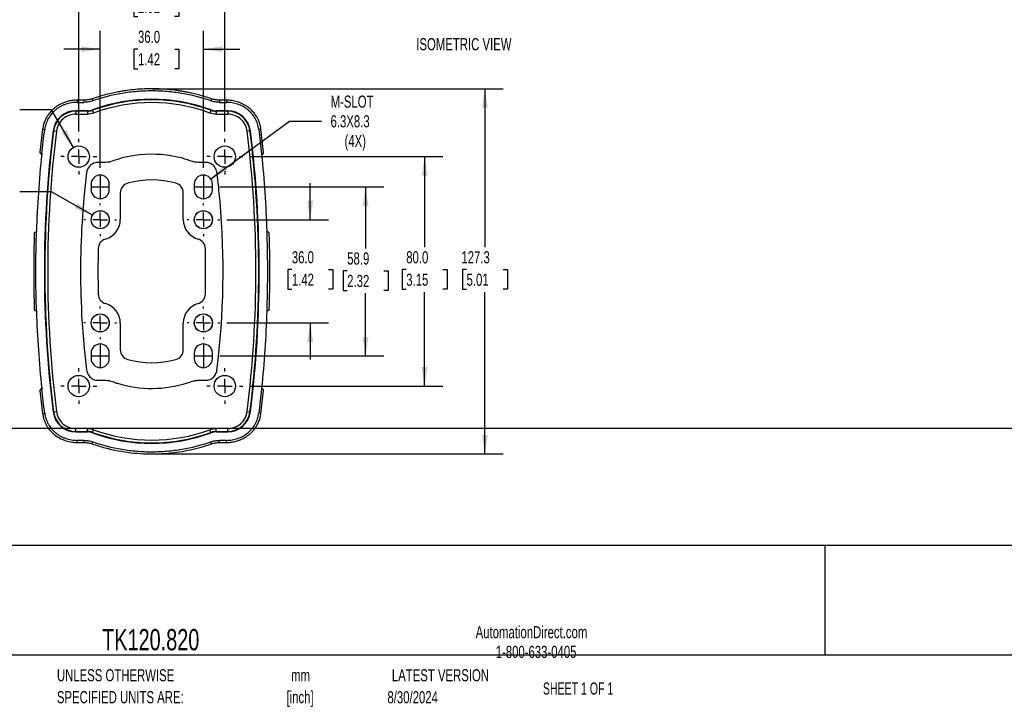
# Model space of a CAD drawing. Header units: millimetres. Extents: x 14 to 1365, y 14 to 1048.
# Tile 17 of 24: x 322 to 666, y 14 to 253. Entities that reach past the tile are written whole.
import ezdxf

# ---------------------------------------------------------------- set-up
doc = ezdxf.new("R2010")
doc.units = ezdxf.units.MM
doc.header["$LTSCALE"] = 2
doc.linetypes.add('CENTERX2', pattern=[20.32, 12.7, -2.54, 2.54, -2.54])
doc.layers.add('CENTER', color=40, linetype='CENTERX2')
doc.layers.add('DIMENSIONS', color=140, linetype='Continuous', lineweight=25)
doc.layers.add('TEXT', color=140, linetype='Continuous', lineweight=25)
doc.styles.add('SLDTEXTSTYLE0', font='TXT', dxfattribs={"width": 0.7})
doc.styles.add('SLDTEXTSTYLE1', font='TXT', dxfattribs={"width": 0.65})
doc.dimstyles.new('SLDDIMSTYLE0', dxfattribs={"dimtxt": 4.316016, "dimasz": 6.604, "dimexe": 0, "dimexo": 0.0625, "dimgap": 1.079004, "dimtad": 0, "dimtih": 1, "dimtoh": 1, "dimrnd": 1e-09, "dimzin": 4, "dimdsep": 46, "dimtxsty": 'SLDTEXTSTYLE0', "dimsah": 1, "dimcen": 0.09, "dimadec": 0, "dimazin": 1, "dimtfac": 1, "dimtofl": 0, "dimtmove": 0, "dimatfit": 3, "dimfxl": 0, "dimfrac": 2, "dimtolj": 1, "dimtzin": 12, "dimarcsym": 0})
doc.dimstyles.new('SLDDIMSTYLE1', dxfattribs={"dimtxt": 4.316016, "dimasz": 6.604, "dimexe": 0, "dimexo": 0.0625, "dimgap": 1.079004, "dimtad": 0, "dimtih": 1, "dimtoh": 1, "dimrnd": 1e-09, "dimzin": 4, "dimdsep": 46, "dimtxsty": 'SLDTEXTSTYLE0', "dimsah": 1, "dimcen": 0.09, "dimadec": 0, "dimazin": 1, "dimtfac": 1, "dimtmove": 0, "dimatfit": 0, "dimfxl": 0, "dimfrac": 2, "dimtolj": 1, "dimtzin": 12, "dimarcsym": 0})
doc.dimstyles.new('SLDDIMSTYLE2', dxfattribs={"dimtxt": 4.316016, "dimasz": 6.604, "dimexe": 0, "dimexo": 0.0625, "dimgap": 1.079004, "dimtad": 0, "dimtih": 1, "dimtoh": 1, "dimrnd": 1e-09, "dimzin": 12, "dimdsep": 46, "dimtxsty": 'SLDTEXTSTYLE0', "dimsah": 1, "dimcen": 0.09, "dimadec": 0, "dimazin": 3, "dimtfac": 1, "dimtofl": 0, "dimtmove": 0, "dimatfit": 3, "dimfxl": 0, "dimfrac": 2, "dimtolj": 1, "dimtzin": 12, "dimarcsym": 0})
doc.dimstyles.new('SLDDIMSTYLE3', dxfattribs={"dimtxt": 4.316016, "dimasz": 6.604, "dimexe": 0, "dimexo": 0.0625, "dimgap": 1.079004, "dimtad": 0, "dimtih": 1, "dimtoh": 1, "dimrnd": 1e-09, "dimzin": 12, "dimdsep": 46, "dimtxsty": 'SLDTEXTSTYLE0', "dimsah": 1, "dimcen": 0, "dimadec": 0, "dimazin": 3, "dimtfac": 1, "dimtofl": 0, "dimtmove": 0, "dimatfit": 3, "dimfxl": 0, "dimfrac": 2, "dimtolj": 1, "dimtzin": 12, "dimarcsym": 0})
doc.dimstyles.new('SLDDIMSTYLE4', dxfattribs={"dimtxt": 4.316016, "dimasz": 6.604, "dimexe": 0, "dimexo": 0.0625, "dimgap": 1.079004, "dimtad": 0, "dimtih": 1, "dimtoh": 1, "dimrnd": 1e-09, "dimzin": 12, "dimdsep": 46, "dimtxsty": 'SLDTEXTSTYLE0', "dimsah": 1, "dimcen": 0, "dimadec": 0, "dimazin": 3, "dimtfac": 1, "dimtofl": 0, "dimtmove": 0, "dimatfit": 3, "dimfxl": 0, "dimfrac": 2, "dimtolj": 1, "dimtzin": 12, "dimarcsym": 0})

# ---------------------------------------------------------------- blocks, each defined once
blk = doc.blocks.new('_D_6')
at = {"layer": 'DIMENSIONS'}
for p, q in [((350.33, 201.59), (350.33, 249.31)), ((386.33, 201.59), (386.33, 249.31)), ((350.33, 242.96), (337.63, 242.96)), ((363.52, 242.96), (362.08, 242.96)), ((362.08, 242.96), (362.08, 236.1)), ((376.35, 242.96), (377.8, 242.96)), ((377.8, 242.96), (377.8, 236.1)), ((386.33, 242.96), (399.03, 242.96)), ((362.08, 236.1), (363.52, 236.1)), ((377.8, 236.1), (376.35, 236.1))]:
    blk.add_line(p, q, dxfattribs=at)
for points in [[(350.33, 242.96), (343.73, 243.98), (343.73, 241.95)], [(386.33, 242.96), (392.94, 241.95), (392.94, 243.98)]]:
    blk.add_solid(points, dxfattribs=at)
at = {"layer": 'DIMENSIONS', "char_height": 4.233, "attachment_point": 1, "style": 'SLDTEXTSTYLE0'}
for s, insert in [('36.0', (363.52, 249.39)), ('1.42', (363.52, 241.56))]:
    blk.add_mtext(s, dxfattribs=dict(at, insert=insert))
blk = doc.blocks.new('_D_7')
at = {"layer": 'DIMENSIONS'}
for p, q in [((392.04, 194.94), (449.31, 194.94)), ((442.96, 194.94), (442.96, 173.48)), ((436.55, 165.65), (435.1, 165.65)), ((435.1, 165.65), (435.1, 158.79)), ((449.37, 165.65), (450.82, 165.65)), ((450.82, 165.65), (450.82, 158.79)), ((435.1, 158.79), (436.55, 158.79)), ((450.82, 158.79), (449.37, 158.79)), ((442.96, 136.04), (442.96, 157.83)), ((392.04, 136.04), (449.31, 136.04))]:
    blk.add_line(p, q, dxfattribs=at)
for points in [[(442.96, 194.94), (441.94, 188.33), (443.97, 188.33)], [(442.96, 136.04), (443.97, 142.64), (441.94, 142.64)]]:
    blk.add_solid(points, dxfattribs=at)
at = {"layer": 'DIMENSIONS', "char_height": 4.233, "attachment_point": 1, "style": 'SLDTEXTSTYLE0'}
for s, insert in [('58.9', (436.55, 172.08)), ('2.32', (436.55, 164.25))]:
    blk.add_mtext(s, dxfattribs=dict(at, insert=insert))
blk = doc.blocks.new('_D_11')
at = {"layer": 'DIMENSIONS'}
for p, q in [((371.13, 229.16), (490.97, 229.16)), ((484.62, 229.16), (484.62, 173.91)), ((478.21, 166.08), (476.76, 166.08)), ((476.76, 166.08), (476.76, 159.22)), ((491.03, 166.08), (492.48, 166.08)), ((492.48, 166.08), (492.48, 159.22)), ((476.76, 159.22), (478.21, 159.22)), ((484.62, 101.81), (484.62, 158.26)), ((492.48, 159.22), (491.03, 159.22)), ((370.87, 101.81), (490.97, 101.81))]:
    blk.add_line(p, q, dxfattribs=at)
for points in [[(484.62, 229.16), (483.61, 222.55), (485.64, 222.55)], [(484.62, 101.81), (485.64, 108.42), (483.61, 108.42)]]:
    blk.add_solid(points, dxfattribs=at)
at = {"layer": 'DIMENSIONS', "char_height": 4.233, "attachment_point": 1, "style": 'SLDTEXTSTYLE0'}
for s, insert in [('127.3', (476.41, 172.51)), ('5.01', (478.21, 164.68))]:
    blk.add_mtext(s, dxfattribs=dict(at, insert=insert))
blk = doc.blocks.new('_D_12')
at = {"layer": 'DIMENSIONS'}
for p, q in [((342.83, 214.29), (342.83, 267.59)), ((393.83, 214.29), (393.83, 267.59)), ((342.83, 261.24), (357.61, 261.24)), ((363.46, 261.24), (362.01, 261.24)), ((362.01, 261.24), (362.01, 254.38)), ((376.28, 261.24), (377.73, 261.24)), ((377.73, 261.24), (377.73, 254.38)), ((393.83, 261.24), (382.13, 261.24)), ((362.01, 254.38), (363.46, 254.38)), ((377.73, 254.38), (376.28, 254.38))]:
    blk.add_line(p, q, dxfattribs=at)
for points in [[(342.83, 261.24), (349.44, 260.23), (349.44, 262.26)], [(393.83, 261.24), (387.23, 262.26), (387.23, 260.23)]]:
    blk.add_solid(points, dxfattribs=at)
at = {"layer": 'DIMENSIONS', "char_height": 4.233, "attachment_point": 1, "style": 'SLDTEXTSTYLE0'}
for s, insert in [('51.0', (363.46, 267.67)), ('2.01', (363.46, 259.84))]:
    blk.add_mtext(s, dxfattribs=dict(at, insert=insert))
blk = doc.blocks.new('_D_13')
at = {"layer": 'DIMENSIONS'}
for p, q in [((423.63, 183.49), (423.63, 196.19)), ((394.57, 183.49), (429.98, 183.49)), ((417.22, 166.08), (415.77, 166.08)), ((415.77, 166.08), (415.77, 159.22)), ((430.04, 166.08), (431.49, 166.08)), ((431.49, 166.08), (431.49, 159.22)), ((415.77, 159.22), (417.22, 159.22)), ((431.49, 159.22), (430.04, 159.22)), ((394.57, 147.49), (429.98, 147.49)), ((423.63, 147.49), (423.63, 134.79))]:
    blk.add_line(p, q, dxfattribs=at)
for points in [[(423.63, 183.49), (424.65, 190.09), (422.61, 190.09)], [(423.63, 147.49), (422.61, 140.88), (424.65, 140.88)]]:
    blk.add_solid(points, dxfattribs=at)
at = {"layer": 'DIMENSIONS', "char_height": 4.233, "attachment_point": 1, "style": 'SLDTEXTSTYLE0'}
for s, insert in [('36.0', (417.22, 172.51)), ('1.42', (417.22, 164.68))]:
    blk.add_mtext(s, dxfattribs=dict(at, insert=insert))
blk = doc.blocks.new('_D_14')
at = {"layer": 'DIMENSIONS'}
for p, q in [((402.64, 205.49), (469.92, 205.49)), ((463.57, 205.49), (463.57, 173.91)), ((457.16, 166.08), (455.71, 166.08)), ((455.71, 166.08), (455.71, 159.22)), ((469.99, 166.08), (471.44, 166.08)), ((471.44, 166.08), (471.44, 159.22)), ((455.71, 159.22), (457.16, 159.22)), ((463.57, 125.49), (463.57, 158.26)), ((471.44, 159.22), (469.99, 159.22)), ((402.64, 125.49), (469.92, 125.49))]:
    blk.add_line(p, q, dxfattribs=at)
for points in [[(463.57, 205.49), (462.56, 198.88), (464.59, 198.88)], [(463.57, 125.49), (464.59, 132.09), (462.56, 132.09)]]:
    blk.add_solid(points, dxfattribs=at)
at = {"layer": 'DIMENSIONS', "char_height": 4.233, "attachment_point": 1, "style": 'SLDTEXTSTYLE0'}
for s, insert in [('80.0', (457.16, 172.51)), ('3.15', (457.16, 164.68))]:
    blk.add_mtext(s, dxfattribs=dict(at, insert=insert))
blk = doc.blocks.new('_D_15')
at = {"layer": 'DIMENSIONS'}
for p, q in [((303.37, 228.13), (301.92, 228.13)), ((301.92, 228.13), (301.92, 221.27)), ((316.19, 228.13), (317.64, 228.13)), ((317.64, 228.13), (317.64, 221.27)), ((301.92, 221.27), (303.37, 221.27)), ((317.64, 221.27), (316.19, 221.27)), ((333.38, 221.86), (322.27, 221.86)), ((340.97, 208.71), (333.38, 221.86))]:
    blk.add_line(p, q, dxfattribs=at)
blk.add_solid([(340.97, 208.71), (338.55, 214.94), (336.79, 213.92)], dxfattribs=at)
at = {"layer": 'DIMENSIONS', "char_height": 4.233, "attachment_point": 1, "style": 'SLDTEXTSTYLE0'}
for s, insert in [('%%c', (301.9, 234.55)), ('7.5', (308.42, 234.55)), ('0.29', (303.37, 226.72)), ('(4X)', (303.49, 218.9))]:
    blk.add_mtext(s, dxfattribs=dict(at, insert=insert))
blk = doc.blocks.new('_D_16')
at = {"layer": 'DIMENSIONS'}
for p, q in [((303.37, 199.54), (301.92, 199.54)), ((301.92, 199.54), (301.92, 192.68)), ((316.19, 199.54), (317.64, 199.54)), ((317.64, 199.54), (317.64, 192.68)), ((301.92, 192.68), (303.37, 192.68)), ((317.64, 192.68), (316.19, 192.68)), ((333.38, 193.27), (322.27, 193.27)), ((347.6, 185.06), (333.38, 193.27))]:
    blk.add_line(p, q, dxfattribs=at)
blk.add_solid([(347.6, 185.06), (342.38, 189.25), (341.37, 187.49)], dxfattribs=at)
at = {"layer": 'DIMENSIONS', "char_height": 4.233, "attachment_point": 1, "style": 'SLDTEXTSTYLE0'}
for s, insert in [('%%c', (301.9, 205.96)), ('6.3', (308.42, 205.96)), ('0.25', (303.37, 198.14)), ('(4X)', (303.49, 190.31))]:
    blk.add_mtext(s, dxfattribs=dict(at, insert=insert))
blk = doc.blocks.new('_D_17')
at = {"layer": 'DIMENSIONS'}
for p, q in [((388.89, 197.75), (416.44, 217.9)), ((416.44, 217.9), (427.55, 217.9))]:
    blk.add_line(p, q, dxfattribs=at)
blk.add_solid([(388.89, 197.75), (394.82, 200.83), (393.62, 202.47)], dxfattribs=at)
at = {"layer": 'DIMENSIONS', "char_height": 4.233, "attachment_point": 1, "style": 'SLDTEXTSTYLE0'}
for s, insert in [('M-SLOT', (430.77, 226.79)), ('6.3X8.3', (430.73, 219.93)), ('(4X)', (435.61, 213.07))]:
    blk.add_mtext(s, dxfattribs=dict(at, insert=insert))
blk = doc.blocks.new('SW_CENTERMARKSYMBOL_4')
at = {"layer": 'CENTER', "color": 0}
for p, q in [((0, 5.08), (0, 6.265)), ((-5.08, 0), (-6.265, 0)), ((0, 0), (-2.54, 0)), ((0, 0), (0, 2.54)), ((0, 0), (0, -2.54)), ((0, 0), (2.54, 0)), ((5.08, 0), (6.265, 0)), ((0, -5.08), (0, -6.265))]:
    blk.add_line(p, q, dxfattribs=at)
blk = doc.blocks.new('SW_CENTERMARKSYMBOL_5')
at = {"layer": 'CENTER', "color": 0}
for p, q in [((0, 5.08), (0, 6.265)), ((-5.08, 0), (-6.265, 0)), ((0, 0), (-2.54, 0)), ((0, 0), (0, 2.54)), ((0, 0), (0, -2.54)), ((0, 0), (2.54, 0)), ((5.08, 0), (6.265, 0)), ((0, -5.08), (0, -6.265))]:
    blk.add_line(p, q, dxfattribs=at)
blk = doc.blocks.new('SW_CENTERMARKSYMBOL_6')
at = {"layer": 'CENTER', "color": 0}
for p, q in [((0, 5.08), (0, 6.265)), ((-5.08, 0), (-6.265, 0)), ((0, 0), (-2.54, 0)), ((0, 0), (0, 2.54)), ((0, 0), (0, -2.54)), ((0, 0), (2.54, 0)), ((5.08, 0), (6.265, 0)), ((0, -5.08), (0, -6.265))]:
    blk.add_line(p, q, dxfattribs=at)
blk = doc.blocks.new('SW_CENTERMARKSYMBOL_7')
at = {"layer": 'CENTER', "color": 0}
for p, q in [((0, 5.08), (0, 6.265)), ((-5.08, 0), (-6.265, 0)), ((0, 0), (-2.54, 0)), ((0, 0), (0, 2.54)), ((0, 0), (0, -2.54)), ((0, 0), (2.54, 0)), ((5.08, 0), (6.265, 0)), ((0, -5.08), (0, -6.265))]:
    blk.add_line(p, q, dxfattribs=at)
blk = doc.blocks.new('SW_CENTERMARKSYMBOL_8')
at = {"layer": 'CENTER', "color": 0}
for p, q in [((0, 5.08), (0, 5.7)), ((-5.08, 0), (-5.7, 0)), ((0, 0), (-2.54, 0)), ((0, 0), (0, 2.54)), ((0, 0), (0, -2.54)), ((0, 0), (2.54, 0)), ((5.08, 0), (5.7, 0)), ((0, -5.08), (0, -5.7))]:
    blk.add_line(p, q, dxfattribs=at)
blk = doc.blocks.new('SW_CENTERMARKSYMBOL_9')
at = {"layer": 'CENTER', "color": 0}
for p, q in [((0, 5.08), (0, 5.7)), ((-5.08, 0), (-5.7, 0)), ((0, 0), (-2.54, 0)), ((0, 0), (0, 2.54)), ((0, 0), (0, -2.54)), ((0, 0), (2.54, 0)), ((5.08, 0), (5.7, 0)), ((0, -5.08), (0, -5.7))]:
    blk.add_line(p, q, dxfattribs=at)
blk = doc.blocks.new('SW_CENTERMARKSYMBOL_10')
at = {"layer": 'CENTER', "color": 0}
for p, q in [((0, 5.08), (0, 5.7)), ((-5.08, 0), (-5.7, 0)), ((0, 0), (-2.54, 0)), ((0, 0), (0, 2.54)), ((0, 0), (0, -2.54)), ((0, 0), (2.54, 0)), ((5.08, 0), (5.7, 0)), ((0, -5.08), (0, -5.7))]:
    blk.add_line(p, q, dxfattribs=at)
blk = doc.blocks.new('SW_CENTERMARKSYMBOL_11')
at = {"layer": 'CENTER', "color": 0}
for p, q in [((0, 5.08), (0, 5.7)), ((-5.08, 0), (-5.7, 0)), ((0, 0), (-2.54, 0)), ((0, 0), (0, 2.54)), ((0, 0), (0, -2.54)), ((0, 0), (2.54, 0)), ((5.08, 0), (5.7, 0)), ((0, -5.08), (0, -5.7))]:
    blk.add_line(p, q, dxfattribs=at)

msp = doc.modelspace()

# ---------------------------------------------------------------- linework, layer by layer
for p, q in [((344.639, 225.179), (342.303, 225.179)), ((342.303, 225.179), (342.303, 224.429)), ((342.303, 224.429), (344.639, 224.429)), ((344.639, 225.179), (344.639, 224.429)), ((347.531, 225.664), (347.776, 224.955)), ((389.133, 225.664), (388.888, 224.955)), ((394.362, 225.179), (392.025, 225.179)), ((392.025, 225.179), (392.025, 224.429)), ((392.025, 224.429), (394.362, 224.429)), ((394.362, 225.179), (394.362, 224.429)), ((341.828, 221.485), (341.828, 221.328)), ((345.882, 221.485), (341.828, 221.485)), ((341.828, 221.328), (341.828, 220.328)), ((345.882, 221.328), (341.828, 221.328)), ((341.828, 220.328), (345.882, 220.328)), ((345.882, 221.328), (345.882, 221.485)), ((345.882, 221.328), (345.882, 220.328)), ((347.609, 221.793), (347.663, 221.645)), ((347.663, 221.645), (348.009, 220.707)), ((389.001, 221.645), (388.655, 220.707)), ((389.001, 221.645), (389.055, 221.793)), ((390.782, 221.485), (390.782, 221.328)), ((394.836, 221.485), (390.782, 221.485)), ((390.782, 221.328), (390.782, 220.328)), ((394.836, 221.328), (390.782, 221.328)), ((390.782, 220.328), (394.836, 220.328)), ((394.836, 221.485), (394.836, 221.328)), ((394.836, 221.328), (394.836, 220.328)), ((330.221, 215.038), (329.295, 206.999)), ((330.238, 215.036), (330.218, 215.039)), ((330.221, 215.038), (330.962, 214.945)), ((333.89, 214.48), (334.046, 214.46)), ((334.046, 214.46), (335.039, 214.336)), ((402.618, 214.46), (401.626, 214.336)), ((402.774, 214.48), (402.618, 214.46)), ((406.443, 215.038), (405.702, 214.945)), ((406.426, 215.036), (406.446, 215.039)), ((407.369, 206.999), (406.443, 215.038)), ((329.389, 206.755), (330.004, 206.104)), ((329.79, 206.6), (330.023, 206.352)), ((329.975, 206.495), (329.959, 206.511)), ((406.875, 206.601), (406.641, 206.352)), ((406.706, 206.512), (406.659, 206.463)), ((406.661, 206.104), (407.275, 206.755)), ((345.584, 199.905), (345.616, 200.112)), ((347.166, 195.885), (347.166, 193.985)), ((353.498, 193.985), (353.498, 195.885)), ((357.341, 192.825), (357.341, 183.548)), ((379.324, 183.548), (379.324, 192.825)), ((383.166, 195.885), (383.166, 193.985)), ((389.498, 193.985), (389.498, 195.885)), ((357.341, 147.423), (357.341, 138.145)), ((379.324, 138.145), (379.324, 147.423)), ((347.166, 136.985), (347.166, 135.085)), ((353.498, 135.085), (353.498, 136.985)), ((383.166, 136.985), (383.166, 135.085)), ((389.498, 135.085), (389.498, 136.985)), ((345.627, 130.745), (345.563, 131.101)), ((391.077, 130.985), (391.063, 130.89)), ((329.295, 123.971), (330.221, 115.932)), ((330.004, 124.866), (329.389, 124.215)), ((329.79, 124.37), (330.023, 124.618)), ((329.959, 124.458), (330.014, 124.517)), ((406.443, 115.932), (407.369, 123.971)), ((406.874, 124.37), (406.641, 124.618)), ((407.275, 124.215), (406.661, 124.866)), ((406.69, 124.475), (406.705, 124.459)), ((330.238, 115.934), (330.218, 115.932)), ((330.221, 115.932), (330.962, 116.025)), ((333.89, 116.49), (334.046, 116.51)), ((334.046, 116.51), (335.039, 116.634)), ((401.626, 116.634), (402.618, 116.51)), ((402.618, 116.51), (402.774, 116.49)), ((406.443, 115.932), (405.702, 116.025)), ((406.426, 115.934), (406.446, 115.932)), ((345.882, 110.642), (341.828, 110.642)), ((341.828, 109.642), (341.828, 110.642)), ((345.882, 109.642), (345.882, 110.642)), ((347.663, 109.325), (348.009, 110.263)), ((389.001, 109.325), (388.655, 110.263)), ((394.836, 110.642), (390.782, 110.642)), ((390.782, 109.642), (390.782, 110.642)), ((394.836, 109.642), (394.836, 110.642)), ((341.828, 109.642), (345.882, 109.642)), ((341.828, 109.485), (341.828, 109.642)), ((341.828, 109.485), (345.882, 109.485)), ((345.882, 109.485), (345.882, 109.642)), ((347.663, 109.325), (347.609, 109.177)), ((389.055, 109.177), (389.001, 109.325)), ((390.782, 109.642), (394.836, 109.642)), ((390.782, 109.642), (390.782, 109.485)), ((390.782, 109.485), (394.836, 109.485)), ((394.836, 109.485), (394.836, 109.642)), ((344.639, 106.541), (342.303, 106.541)), ((342.303, 105.791), (342.303, 106.541)), ((342.303, 105.791), (344.639, 105.791)), ((344.639, 105.791), (344.639, 106.541)), ((347.531, 105.306), (347.776, 106.015)), ((389.133, 105.306), (388.888, 106.015)), ((394.362, 106.541), (392.025, 106.541)), ((392.025, 105.791), (392.025, 106.541)), ((392.025, 105.791), (394.362, 105.791)), ((394.362, 105.791), (394.362, 106.541))]:
    msp.add_line(p, q)
for centre, radius in [((342.832, 205.485), 3.725), ((393.832, 205.485), 3.725), ((350.332, 183.485), 3.159), ((350.332, 183.485), 3.129), ((386.332, 183.485), 3.159), ((386.332, 183.485), 3.129), ((350.332, 147.485), 3.159), ((350.332, 147.485), 3.129), ((386.332, 147.485), 3.159), ((386.332, 147.485), 3.129), ((342.832, 125.485), 3.725), ((393.832, 125.485), 3.725)]:
    msp.add_circle(centre, radius)
for centre, radius, start, end in [((368.332, 165.485), 60, 69.79478, 110.20522), ((368.332, 165.485), 59.843, 69.79478, 110.20522), ((341.828, 213.485), 8, 90, 172.85664), ((341.828, 213.485), 7.843, 90, 172.85664), ((345.882, 226.485), 5, 270, 290.20522), ((345.882, 226.485), 5.157, 270, 290.20522), ((390.782, 226.485), 5.157, 249.79479, 270), ((390.782, 226.485), 5, 249.79478, 270), ((394.836, 213.485), 8, 7.14336, 90), ((394.836, 213.485), 7.843, 7.14336, 90), ((724.832, 165.485), 394, 172.85664, 187.14336), ((724.832, 165.485), 393.843, 172.85664, 187.14336), ((11.832, 165.485), 393.843, 352.85664, 7.14336), ((11.832, 165.485), 394, 352.85664, 7.14336), ((350.332, 195.885), 3.166, 0, 180), ((360.895, 192.825), 3.554, 105.21846, 180), ((368.332, 165.485), 31.887, 74.78154, 105.21846), ((375.77, 192.825), 3.554, 0, 74.78154), ((386.332, 195.885), 3.166, 0, 180), ((350.332, 193.985), 3.166, 180, 0), ((386.332, 193.985), 3.166, 180, 0), ((350.27, 183.548), 7.071, 285.9072, 0), ((386.395, 183.548), 7.071, 180, 254.0928), ((353.182, 173.329), 3.554, 105.9072, 178.84939), ((383.482, 173.329), 3.554, 1.15061, 74.0928), ((743.749, 165.485), 394.2, 178.84939, 181.15061), ((-7.085, 165.485), 394.2, 358.84939, 1.15061), ((353.182, 157.641), 3.554, 181.15061, 254.0928), ((383.482, 157.641), 3.554, 285.9072, 358.84939), ((350.27, 147.423), 7.071, 0, 74.0928), ((386.395, 147.423), 7.071, 105.9072, 180), ((350.332, 136.985), 3.166, 0, 180), ((360.895, 138.145), 3.554, 180, 254.78154), ((375.77, 138.145), 3.554, 285.21846, 0), ((386.332, 136.985), 3.166, 0, 180), ((350.332, 135.085), 3.166, 180, 0), ((368.332, 165.485), 31.887, 254.78154, 285.21846), ((386.332, 135.085), 3.166, 180, 0), ((341.828, 117.485), 8, 187.14336, 270), ((341.828, 117.485), 7.843, 187.14335, 270), ((394.836, 117.485), 7.843, 270, 352.85664), ((394.836, 117.485), 8, 270, 352.85664), ((345.882, 104.485), 5.157, 69.79478, 90), ((345.882, 104.485), 5, 69.79478, 90), ((368.332, 165.485), 60, 249.79478, 290.20522), ((368.332, 165.485), 59.843, 249.79478, 290.20522), ((390.782, 104.485), 5.157, 90, 110.20522), ((390.782, 104.485), 5, 90, 110.20522)]:
    msp.add_arc(centre, radius, start, end)
for points, knots in [([(389.133, 225.664), (388.331, 225.931), (386.828, 226.431), (384.696, 227.027), (382.857, 227.483), (381.315, 227.82), (380.012, 228.074), (378.844, 228.281), (377.702, 228.461), (375.691, 228.743), (372.794, 229.035), (369.202, 229.184), (365.81, 229.133), (362.727, 228.93), (360.333, 228.659), (358.483, 228.389), (356.959, 228.135), (355.081, 227.77), (352.856, 227.26), (350.29, 226.575), (348.49, 225.981), (347.531, 225.664)], [0, 0, 0, 0, 0.0598734, 0.1120633, 0.1567242, 0.1939483, 0.2238057, 0.2507011, 0.2779728, 0.3056303, 0.3944883, 0.4839744, 0.5599674, 0.6345613, 0.7026391, 0.7304908, 0.7669041, 0.8120358, 0.8658767, 0.9284839, 1, 1, 1, 1]), ([(388.888, 224.955), (385.572, 226.102), (382.203, 226.951), (377.08, 227.815), (375.36, 228.033), (372.762, 228.255), (371.893, 228.311), (370.148, 228.387), (369.272, 228.407), (366.642, 228.41), (364.894, 228.336), (361.408, 228.045), (359.669, 227.827), (354.482, 226.958), (351.093, 226.102), (347.776, 224.955)], [0, 0, 0, 0, 0.25, 0.25, 0.375, 0.375, 0.4375, 0.4375, 0.5, 0.5, 0.625, 0.625, 0.75, 0.75, 1, 1, 1, 1]), ([(342.303, 225.178), (341.679, 225.153), (340.51, 225.106), (338.908, 224.762), (337.581, 224.319), (336.52, 223.838), (335.682, 223.369), (334.933, 222.877), (334.147, 222.273), (333.255, 221.442), (332.403, 220.444), (331.643, 219.307), (331.014, 218.069), (330.49, 216.63), (330.313, 215.584), (330.221, 215.038)], [0, 0, 0, 0, 0.1084574, 0.2031703, 0.2838942, 0.3515479, 0.40571, 0.4507685, 0.507306, 0.5780695, 0.6626555, 0.7349153, 0.8156614, 0.9038373, 1, 1, 1, 1]), ([(342.303, 224.429), (341.624, 224.429), (340.95, 224.374), (339.612, 224.153), (338.96, 223.989), (338.01, 223.662), (337.697, 223.54), (337.082, 223.267), (336.777, 223.117), (335.889, 222.627), (335.332, 222.253), (334.553, 221.617), (334.302, 221.393), (333.82, 220.919), (333.588, 220.669), (332.937, 219.898), (332.554, 219.348), (332.059, 218.468), (331.907, 218.164), (331.633, 217.545), (331.513, 217.231), (331.197, 216.274), (331.047, 215.619), (330.962, 214.945)], [0, 0, 0, 0, 0.125, 0.125, 0.25, 0.25, 0.3125, 0.3125, 0.375, 0.375, 0.5, 0.5, 0.5625, 0.5625, 0.625, 0.625, 0.75, 0.75, 0.8125, 0.8125, 0.875, 0.875, 1, 1, 1, 1]), ([(347.531, 225.664), (347.06, 225.522), (346.116, 225.239), (345.132, 225.198), (344.639, 225.178)], [0, 0, 0, 0, 0.4996367, 1, 1, 1, 1]), ([(347.776, 224.955), (347.272, 224.781), (346.756, 224.649), (345.705, 224.472), (345.172, 224.429), (344.639, 224.429)], [0, 0, 0, 0, 0.5, 0.5, 1, 1, 1, 1]), ([(392.025, 224.429), (391.492, 224.429), (390.961, 224.472), (389.91, 224.649), (389.392, 224.781), (388.888, 224.955)], [0, 0, 0, 0, 0.5, 0.5, 1, 1, 1, 1]), ([(392.025, 225.178), (391.533, 225.198), (390.549, 225.239), (389.605, 225.522), (389.133, 225.664)], [0, 0, 0, 0, 0.4996798, 1, 1, 1, 1]), ([(406.443, 215.038), (406.381, 215.438), (406.257, 216.228), (405.913, 217.371), (405.466, 218.46), (404.852, 219.591), (404.049, 220.726), (403.039, 221.821), (401.747, 222.909), (400.136, 223.889), (398.229, 224.642), (396.293, 225.096), (394.999, 225.151), (394.362, 225.178)], [0, 0, 0, 0, 0.0703586, 0.1391443, 0.2071698, 0.2748505, 0.3626703, 0.4485822, 0.5334722, 0.6558648, 0.7749044, 0.8892112, 1, 1, 1, 1]), ([(405.702, 214.945), (405.616, 215.621), (405.468, 216.276), (405.049, 217.547), (404.778, 218.164), (404.11, 219.351), (403.725, 219.902), (403.075, 220.67), (402.847, 220.917), (402.366, 221.39), (402.112, 221.617), (401.323, 222.26), (400.764, 222.632), (399.59, 223.277), (398.972, 223.549), (397.687, 223.99), (397.035, 224.153), (395.712, 224.372), (395.042, 224.429), (394.362, 224.429)], [0, 0, 0, 0, 0.125, 0.125, 0.25, 0.25, 0.375, 0.375, 0.4375, 0.4375, 0.5, 0.5, 0.625, 0.625, 0.75, 0.75, 0.875, 0.875, 1, 1, 1, 1]), ([(341.828, 220.328), (340.161, 220.328), (338.551, 219.719), (336.05, 217.512), (335.246, 215.99), (335.039, 214.336)], [0, 0, 0, 0, 0.5, 0.5, 1, 1, 1, 1]), ([(401.626, 214.336), (401.418, 215.99), (400.614, 217.512), (398.114, 219.719), (396.503, 220.328), (394.836, 220.328)], [0, 0, 0, 0, 0.5, 0.5, 1, 1, 1, 1]), ([(329.986, 206.476), (330.136, 207.889), (330.289, 209.302), (330.614, 212.125), (330.785, 213.535), (330.962, 214.945)], [0, 0, 0, 0, 0.5, 0.5, 1, 1, 1, 1]), ([(405.702, 214.945), (405.88, 213.535), (406.05, 212.125), (406.375, 209.302), (406.528, 207.889), (406.678, 206.476)], [0, 0, 0, 0, 0.5, 0.5, 1, 1, 1, 1]), ([(328.165, 179.37), (328.166, 179.398), (328.167, 179.425), (328.168, 179.453), (328.484, 188.427), (329.103, 197.396), (330.025, 206.328)], [-0.0030631, -0.0030631, -0.0030631, -0.0030631, 0, 0, 0, 1, 1, 1, 1]), ([(329.295, 206.999), (329.293, 206.992), (329.279, 206.924), (329.329, 206.821), (329.426, 206.714), (329.536, 206.65), (329.661, 206.608), (329.753, 206.603), (329.798, 206.6)], [0, 0, 0, 0, 0.0361889, 0.356003, 0.5381621, 0.7059893, 0.8594278, 1, 1, 1, 1]), ([(391.077, 130.985), (393.531, 150.64), (393.888, 170.301), (392.147, 189.971), (391.93, 192.424), (391.68, 194.874), (391.397, 197.321), (391.327, 197.931), (391.254, 198.543), (391.179, 199.156), (391.117, 199.666), (391.078, 199.971), (391.063, 200.072), (391.014, 200.388), (390.933, 200.685), (390.819, 200.963), (390.581, 201.545), (390.221, 202.048), (389.739, 202.474), (389.253, 202.903), (388.711, 203.193), (388.113, 203.344), (387.7, 203.448), (387.081, 203.498), (386.254, 203.494), (385.121, 203.488), (384.498, 203.486), (384.385, 203.488), (383.702, 203.502), (383.09, 203.594), (382.549, 203.764), (382.343, 203.828), (382.048, 203.93), (381.664, 204.069), (381.264, 204.214), (380.969, 204.317), (380.78, 204.377), (378.431, 205.132), (375.998, 205.668), (373.483, 205.985), (368.457, 206.62), (363.503, 206.341), (358.62, 205.147), (357.373, 204.842), (356.178, 204.488), (355.035, 204.085), (354.185, 203.786), (353.59, 203.609), (353.252, 203.554), (352.991, 203.512), (352.684, 203.488), (352.33, 203.482), (352.304, 203.481), (351.993, 203.482), (351.396, 203.485), (350.298, 203.489), (349.675, 203.488), (349.527, 203.483), (348.87, 203.458), (348.27, 203.309), (347.727, 203.034), (347.036, 202.683), (346.5, 202.176), (346.119, 201.513), (345.882, 201.101), (345.715, 200.635), (345.616, 200.112)], [0, 0, 0, 0, 0.5, 0.5, 0.5, 0.5625, 0.5625, 0.5625, 0.578125, 0.578125, 0.578125, 0.5859375, 0.5859375, 0.5859375, 0.59375, 0.59375, 0.59375, 0.609375, 0.609375, 0.609375, 0.625, 0.625, 0.625, 0.640625, 0.640625, 0.640625, 0.65625, 0.65625, 0.65625, 0.671875, 0.671875, 0.671875, 0.6796875, 0.6796875, 0.6796875, 0.6875, 0.6875, 0.6875, 0.75, 0.75, 0.75, 0.875, 0.875, 0.875, 0.90625, 0.90625, 0.90625, 0.921875, 0.921875, 0.921875, 0.9296875, 0.9296875, 0.9296875, 0.9375, 0.9375, 0.9375, 0.953125, 0.953125, 0.953125, 0.96875, 0.96875, 0.96875, 0.9875, 0.9875, 0.9875, 1, 1, 1, 1]), ([(406.867, 206.6), (406.911, 206.603), (407.004, 206.608), (407.129, 206.65), (407.238, 206.714), (407.335, 206.821), (407.385, 206.924), (407.371, 206.992), (407.369, 206.999)], [0, 0, 0, 0, 0.140371, 0.2936994, 0.461533, 0.6438211, 0.9638908, 1, 1, 1, 1]), ([(345.584, 199.905), (344.16, 188.241), (343.446, 176.773), (343.444, 165.5), (343.441, 154.237), (344.148, 142.771), (345.563, 131.101)], [0, 0, 0, 0, 0.49999978, 0.49999978, 0.49999978, 0.99999978, 0.99999978, 0.99999978, 0.99999978]), ([(327.344, 178.699), (327.357, 178.783), (327.385, 178.947), (327.548, 179.11), (327.731, 179.195), (327.846, 179.205), (327.902, 179.209)], [0, 0, 0, 0, 0.3377713, 0.6612844, 0.8350282, 1, 1, 1, 1]), ([(328.096, 151.676), (328.058, 152.828), (328.021, 153.98), (327.961, 156.285), (327.936, 157.437), (327.876, 160.895), (327.856, 163.2), (327.856, 167.811), (327.876, 170.116), (327.937, 173.573), (327.962, 174.725), (328.023, 177.03), (328.06, 178.182), (328.097, 179.334)], [0, 0, 0, 0, 0.125, 0.125, 0.25, 0.25, 0.5, 0.5, 0.75, 0.75, 0.875, 0.875, 1, 1, 1, 1]), ([(327.908, 179.202), (327.939, 179.228), (327.998, 179.276), (328.059, 179.323), (328.088, 179.346)], [0, 0, 0, 0, 0.53109081, 1, 1, 1, 1]), ([(408.568, 151.676), (408.604, 152.785), (408.64, 153.894), (408.669, 155.003), (408.7, 156.168), (408.726, 157.332), (408.747, 158.497), (408.788, 160.826), (408.808, 163.156), (408.808, 165.485), (408.808, 167.815), (408.788, 170.144), (408.747, 172.474), (408.726, 173.638), (408.7, 174.803), (408.669, 175.967), (408.64, 177.076), (408.604, 178.185), (408.568, 179.294)], [0.103026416, 0.103026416, 0.103026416, 0.103026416, 0.106355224, 0.106355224, 0.106355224, 0.109849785, 0.109849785, 0.109849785, 0.116838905, 0.116838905, 0.116838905, 0.123828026, 0.123828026, 0.123828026, 0.127322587, 0.127322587, 0.127322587, 0.130651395, 0.130651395, 0.130651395, 0.130651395]), ([(408.568, 179.294), (408.577, 179.286), (408.599, 179.266), (408.641, 179.239), (408.699, 179.214), (408.744, 179.212), (408.769, 179.21)], [0, 0, 0, 0, 0.1670302, 0.3904188, 0.6686747, 1, 1, 1, 1]), ([(409.334, 178.704), (409.334, 178.704), (409.323, 178.788), (409.271, 178.946), (409.118, 179.111), (408.935, 179.194), (408.821, 179.205), (408.765, 179.21)], [0, 0, 0, 0, 0.0024367, 0.3377825, 0.662839, 0.8357557, 1, 1, 1, 1]), ([(327.331, 178.7), (327.315, 178.2), (327.275, 176.997), (327.226, 175.163), (327.185, 173.27), (327.156, 171.593), (327.136, 170.133), (327.124, 168.888), (327.116, 167.814), (327.111, 166.624), (327.108, 165.116), (327.115, 163.136), (327.135, 160.769), (327.177, 158.017), (327.24, 155.139), (327.303, 153.179), (327.332, 152.265)], [0, 0, 0, 0, 0.056728, 0.1365377, 0.2081594, 0.2715942, 0.3268433, 0.3739075, 0.4127869, 0.4487328, 0.5090113, 0.5839022, 0.6734041, 0.7775189, 0.8962447, 1, 1, 1, 1]), ([(409.333, 152.271), (409.35, 152.783), (409.39, 153.996), (409.439, 155.84), (409.48, 157.731), (409.509, 159.405), (409.528, 160.864), (409.541, 162.107), (409.548, 163.179), (409.554, 164.368), (409.556, 165.874), (409.549, 167.851), (409.529, 170.214), (409.487, 172.962), (409.425, 175.835), (409.362, 177.792), (409.332, 178.704)], [0, 0, 0, 0, 0.0580813, 0.1377824, 0.2093096, 0.2726634, 0.327842, 0.3748461, 0.4136759, 0.449573, 0.5097684, 0.5845544, 0.6739286, 0.7778926, 0.8964515, 1, 1, 1, 1]), ([(327.33, 152.265), (327.331, 152.262), (327.343, 152.18), (327.383, 152.058), (327.486, 151.924), (327.582, 151.847), (327.684, 151.798), (327.787, 151.768), (327.862, 151.763), (327.899, 151.76)], [0, 0, 0, 0, 0.01216619, 0.33625759, 0.50820764, 0.66252511, 0.77917928, 0.89100247, 1, 1, 1, 1]), ([(328.096, 151.676), (328.086, 151.685), (328.068, 151.703), (328.036, 151.723), (328.007, 151.738), (327.979, 151.749), (327.952, 151.756), (327.924, 151.76), (327.905, 151.76), (327.895, 151.76)], [0, 0, 0, 0, 0.1772245, 0.3427112, 0.4958863, 0.6199692, 0.7435061, 0.8704151, 1, 1, 1, 1]), ([(408.568, 151.676), (408.557, 151.664), (408.537, 151.642), (408.514, 151.602), (408.5, 151.561), (408.497, 151.532), (408.496, 151.517)], [0, 0, 0, 0, 0.2643221, 0.5131294, 0.7551905, 1, 1, 1, 1]), ([(408.568, 151.676), (408.595, 151.703), (408.626, 151.724), (408.693, 151.753), (408.73, 151.76), (408.766, 151.761)], [0, 0, 0, 0, 0.5, 0.5, 1, 1, 1, 1]), ([(409.321, 152.272), (409.307, 152.188), (409.28, 152.023), (409.118, 151.861), (408.936, 151.776), (408.825, 151.765), (408.769, 151.76)], [0, 0, 0, 0, 0.3390256, 0.6625945, 0.8288164, 1, 1, 1, 1]), ([(345.627, 130.745), (345.9, 129.597), (346.467, 128.739), (347.327, 128.172), (347.764, 127.884), (348.249, 127.685), (348.782, 127.575), (349.143, 127.501), (349.664, 127.468), (350.345, 127.477), (350.891, 127.484), (351.34, 127.488), (351.692, 127.489), (352.515, 127.49), (353.106, 127.453), (353.463, 127.378), (353.741, 127.319), (354.234, 127.165), (354.943, 126.915), (355.455, 126.734), (355.947, 126.572), (356.418, 126.428), (360.368, 125.219), (364.425, 124.629), (368.589, 124.658), (372.753, 124.687), (376.805, 125.329), (380.745, 126.583), (380.754, 126.586), (381.241, 126.754), (382.205, 127.088), (382.738, 127.272), (383.23, 127.39), (383.681, 127.441), (383.994, 127.476), (384.498, 127.491), (385.193, 127.487), (386.197, 127.48), (386.703, 127.476), (386.712, 127.477), (387.322, 127.482), (387.823, 127.54), (388.215, 127.651), (388.698, 127.788), (389.145, 128.018), (389.556, 128.34), (389.957, 128.655), (390.288, 129.032), (390.549, 129.471), (390.814, 129.916), (390.985, 130.389), (391.063, 130.89)], [0, 0, 0, 0, 0.0625, 0.0625, 0.0625, 0.09375, 0.09375, 0.09375, 0.125, 0.125, 0.125, 0.1517857, 0.1517857, 0.1517857, 0.1875, 0.1875, 0.1875, 0.21875, 0.21875, 0.21875, 0.25, 0.25, 0.25, 0.5, 0.5, 0.5, 0.75, 0.75, 0.75, 0.78125, 0.78125, 0.78125, 0.8125, 0.8125, 0.8125, 0.84375, 0.84375, 0.84375, 0.875, 0.875, 0.875, 0.90625, 0.90625, 0.90625, 0.9375, 0.9375, 0.9375, 0.96875, 0.96875, 0.96875, 1, 1, 1, 1]), ([(329.797, 124.37), (329.753, 124.368), (329.66, 124.362), (329.536, 124.32), (329.426, 124.256), (329.329, 124.149), (329.279, 124.046), (329.293, 123.978), (329.295, 123.971)], [0, 0, 0, 0, 0.140371, 0.2936994, 0.461533, 0.6438211, 0.9638908, 1, 1, 1, 1]), ([(330.962, 116.025), (330.785, 117.435), (330.614, 118.846), (330.289, 121.668), (330.136, 123.081), (329.986, 124.494)], [0, 0, 0, 0, 0.5, 0.5, 1, 1, 1, 1]), ([(406.678, 124.494), (406.528, 123.081), (406.375, 121.668), (406.05, 118.846), (405.88, 117.435), (405.702, 116.025)], [0, 0, 0, 0, 0.5, 0.5, 1, 1, 1, 1]), ([(407.369, 123.971), (407.371, 123.978), (407.385, 124.046), (407.335, 124.149), (407.238, 124.256), (407.128, 124.32), (407.004, 124.362), (406.911, 124.368), (406.867, 124.37)], [0, 0, 0, 0, 0.0361889, 0.356003, 0.5381621, 0.7059893, 0.8594278, 1, 1, 1, 1]), ([(330.221, 115.932), (330.284, 115.532), (330.408, 114.741), (330.753, 113.596), (331.202, 112.508), (331.814, 111.379), (332.616, 110.244), (333.623, 109.151), (334.915, 108.063), (336.52, 107.082), (338.427, 106.325), (340.365, 105.873), (341.664, 105.819), (342.303, 105.792)], [0, 0, 0, 0, 0.0703047, 0.1392446, 0.2075861, 0.2748873, 0.3624069, 0.4487575, 0.5328774, 0.6556766, 0.7741759, 0.8888788, 1, 1, 1, 1]), ([(330.962, 116.025), (331.047, 115.351), (331.197, 114.696), (331.513, 113.739), (331.633, 113.425), (331.907, 112.806), (332.059, 112.502), (332.554, 111.622), (332.937, 111.072), (333.588, 110.301), (333.82, 110.052), (334.302, 109.577), (334.553, 109.353), (335.332, 108.717), (335.889, 108.343), (336.777, 107.854), (337.082, 107.703), (337.697, 107.43), (338.01, 107.308), (338.96, 106.981), (339.612, 106.817), (340.95, 106.596), (341.624, 106.541), (342.303, 106.541)], [0, 0, 0, 0, 0.125, 0.125, 0.1875, 0.1875, 0.25, 0.25, 0.375, 0.375, 0.4375, 0.4375, 0.5, 0.5, 0.625, 0.625, 0.6875, 0.6875, 0.75, 0.75, 0.875, 0.875, 1, 1, 1, 1]), ([(335.039, 116.634), (335.246, 114.98), (336.05, 113.458), (338.551, 111.251), (340.161, 110.642), (341.828, 110.642)], [0, 0, 0, 0, 0.5, 0.5, 1, 1, 1, 1]), ([(394.362, 106.541), (395.042, 106.541), (395.712, 106.598), (397.035, 106.817), (397.687, 106.981), (398.972, 107.421), (399.59, 107.693), (400.764, 108.338), (401.323, 108.711), (402.112, 109.353), (402.366, 109.581), (402.847, 110.053), (403.075, 110.3), (403.725, 111.068), (404.11, 111.619), (404.778, 112.806), (405.049, 113.423), (405.468, 114.694), (405.616, 115.349), (405.702, 116.025)], [0, 0, 0, 0, 0.125, 0.125, 0.25, 0.25, 0.375, 0.375, 0.5, 0.5, 0.5625, 0.5625, 0.625, 0.625, 0.75, 0.75, 0.875, 0.875, 1, 1, 1, 1]), ([(394.362, 105.792), (394.984, 105.818), (396.148, 105.865), (397.749, 106.211), (399.077, 106.653), (400.14, 107.133), (400.976, 107.599), (401.725, 108.089), (402.516, 108.696), (403.411, 109.529), (404.263, 110.527), (405.025, 111.665), (405.653, 112.904), (406.175, 114.342), (406.351, 115.386), (406.443, 115.932)], [0, 0, 0, 0, 0.108208, 0.2024167, 0.2838762, 0.3513946, 0.4051104, 0.4501749, 0.5072191, 0.5782756, 0.6624958, 0.7351477, 0.8160353, 0.9038592, 1, 1, 1, 1]), ([(394.836, 110.642), (396.503, 110.642), (398.114, 111.251), (400.614, 113.458), (401.418, 114.98), (401.626, 116.634)], [0, 0, 0, 0, 0.5, 0.5, 1, 1, 1, 1]), ([(344.639, 106.541), (345.172, 106.541), (345.705, 106.498), (346.756, 106.321), (347.272, 106.189), (347.776, 106.015)], [0, 0, 0, 0, 0.5, 0.5, 1, 1, 1, 1]), ([(344.639, 105.792), (345.132, 105.772), (346.116, 105.731), (347.06, 105.448), (347.531, 105.306)], [0, 0, 0, 0, 0.5003633, 1, 1, 1, 1]), ([(347.531, 105.306), (349.033, 104.824), (352, 103.87), (356.519, 102.874), (360.984, 102.19), (365.384, 101.832), (369.686, 101.779), (373.863, 102.013), (377.896, 102.499), (381.78, 103.217), (385.526, 104.129), (387.939, 104.917), (389.133, 105.306)], [0, 0, 0, 0, 0.1116123, 0.2205759, 0.327236, 0.4312343, 0.5328894, 0.6315915, 0.7272505, 0.8203059, 0.9111162, 1, 1, 1, 1]), ([(347.776, 106.015), (351.093, 104.868), (354.482, 104.012), (359.669, 103.143), (361.408, 102.925), (364.894, 102.634), (366.642, 102.56), (369.272, 102.563), (370.148, 102.583), (371.893, 102.659), (372.762, 102.715), (375.36, 102.937), (377.08, 103.155), (382.203, 104.019), (385.572, 104.868), (388.888, 106.015)], [0, 0, 0, 0, 0.25, 0.25, 0.375, 0.375, 0.5, 0.5, 0.5625, 0.5625, 0.625, 0.625, 0.75, 0.75, 1, 1, 1, 1]), ([(388.888, 106.015), (389.392, 106.189), (389.91, 106.322), (390.961, 106.498), (391.492, 106.541), (392.025, 106.541)], [0, 0, 0, 0, 0.5, 0.5, 1, 1, 1, 1]), ([(389.133, 105.306), (389.605, 105.448), (390.549, 105.731), (391.533, 105.772), (392.025, 105.792)], [0, 0, 0, 0, 0.5003202, 1, 1, 1, 1])]:
    msp.add_open_spline(points, degree=3, knots=knots)
for points in [[(388.655, 220.707), (375.537, 225.535), (361.127, 225.535), (348.009, 220.707)], [(348.009, 220.707), (347.328, 220.456), (346.608, 220.328), (345.882, 220.328)], [(390.782, 220.328), (390.056, 220.328), (389.336, 220.456), (388.655, 220.707)], [(335.039, 214.336), (330.973, 181.896), (330.973, 149.075), (335.039, 116.634)], [(401.626, 116.634), (405.691, 149.075), (405.691, 181.896), (401.626, 214.336)], [(329.797, 206.594), (329.873, 206.59), (329.944, 206.542), (329.986, 206.476)], [(330.025, 206.328), (330.03, 206.38), (330.015, 206.432), (329.986, 206.476)], [(406.639, 206.328), (406.634, 206.38), (406.649, 206.432), (406.678, 206.476)], [(406.639, 206.328), (407.561, 197.396), (408.181, 188.427), (408.496, 179.453)], [(406.678, 206.476), (406.721, 206.542), (406.792, 206.59), (406.867, 206.594)], [(408.568, 179.294), (408.526, 179.337), (408.498, 179.392), (408.496, 179.453)], [(328.096, 151.676), (328.138, 151.633), (328.166, 151.578), (328.168, 151.517)], [(330.025, 124.642), (329.103, 133.575), (328.484, 142.543), (328.168, 151.517)], [(408.496, 151.517), (408.181, 142.543), (407.561, 133.575), (406.639, 124.642)], [(329.986, 124.494), (329.944, 124.428), (329.873, 124.38), (329.797, 124.376)], [(330.025, 124.642), (330.03, 124.59), (330.015, 124.538), (329.986, 124.494)], [(406.639, 124.642), (406.634, 124.59), (406.649, 124.538), (406.678, 124.494)], [(406.867, 124.376), (406.791, 124.38), (406.72, 124.428), (406.678, 124.494)], [(345.882, 110.642), (346.608, 110.642), (347.328, 110.514), (348.009, 110.263)], [(348.009, 110.263), (361.127, 105.435), (375.537, 105.435), (388.655, 110.263)], [(388.655, 110.263), (389.336, 110.514), (390.056, 110.642), (390.782, 110.642)]]:
    msp.add_open_spline(points, degree=3)
at = {"layer": 'CENTER'}
for p, q in [((350.332, 199.051), (350.332, 190.819)), ((386.332, 199.051), (386.332, 190.819)), ((347.166, 194.935), (353.498, 194.935)), ((383.166, 194.935), (389.498, 194.935)), ((350.332, 140.151), (350.332, 131.919)), ((386.332, 140.151), (386.332, 131.919)), ((347.166, 136.035), (353.498, 136.035)), ((383.166, 136.035), (389.498, 136.035))]:
    msp.add_line(p, q, dxfattribs=at)
at = {"layer": 'DIMENSIONS'}
for p, q in [((368.591, 229.157), (382.969, 229.157)), ((368.332, 101.812), (381.967, 101.812))]:
    msp.add_line(p, q, dxfattribs=at)
at = {"layer": 'TEXT'}
for p, q in [((1365.25, 110.631), (31.75, 110.631)), ((1365.25, 69.85), (31.75, 69.85)), ((603.232, 69.85), (603.232, 31.75)), ((31.75, 31.75), (1365.25, 31.75))]:
    msp.add_line(p, q, dxfattribs=at)

# ---------------------------------------------------------------- block references
at = {"layer": 'CENTER'}
for name, p in [('SW_CENTERMARKSYMBOL_4', (342.832, 205.485)), ('SW_CENTERMARKSYMBOL_5', (393.832, 205.485)), ('SW_CENTERMARKSYMBOL_10', (350.332, 183.485)), ('SW_CENTERMARKSYMBOL_11', (386.332, 183.485)), ('SW_CENTERMARKSYMBOL_9', (350.332, 147.485)), ('SW_CENTERMARKSYMBOL_8', (386.332, 147.485)), ('SW_CENTERMARKSYMBOL_6', (342.832, 125.485)), ('SW_CENTERMARKSYMBOL_7', (393.832, 125.485))]:
    msp.add_blockref(name, p, dxfattribs=at)

# ---------------------------------------------------------------- texts
at = {"color": 179, "linetype": 'Continuous', "lineweight": 18, "char_height": 4.23333, "attachment_point": 1, "style": 'SLDTEXTSTYLE0'}
for s, insert in [('AutomationDirect.com', (481.39, 41.753)), ('1-800-633-0405', (488.383, 34.874))]:
    msp.add_mtext(s, dxfattribs=dict(at, insert=insert))
at = {"layer": 'DIMENSIONS', "insert": (460.663, 246.833), "char_height": 4.23333, "attachment_point": 1, "style": 'SLDTEXTSTYLE0'}
msp.add_mtext('ISOMETRIC VIEW', dxfattribs=at)
at = {"layer": 'TEXT'}
for s, insert, char_height, attachment_point, style in [('TK120.820', (351.004, 40.729), 7.4083, 1, 'SLDTEXTSTYLE0'), ('UNLESS OTHERWISE', (335.216, 26.728), 4.23333, 1, 'SLDTEXTSTYLE0'), ('mm', (420.261, 26.723), 4.2333, 2, 'SLDTEXTSTYLE0'), ('LATEST VERSION', (469.104, 26.728), 4.23333, 2, 'SLDTEXTSTYLE0'), ('SHEET 1 OF 1', (504.883, 22.103), 4.23333, 1, 'SLDTEXTSTYLE1'), ('SPECIFIED UNITS ARE:', (335.216, 19.084), 4.23333, 1, 'SLDTEXTSTYLE0'), ('[inch]', (420.093, 19.078), 4.2333, 2, 'SLDTEXTSTYLE0'), ('8/30/2024', (459.403, 19.055), 4.2333, 2, 'SLDTEXTSTYLE0')]:
    msp.add_mtext(s, dxfattribs=dict(at, insert=insert, char_height=char_height, attachment_point=attachment_point, style=style))

# ---------------------------------------------------------------- dimensions: what is measured, and where the dimension line sits
at = {"layer": 'DIMENSIONS'}
for base, p1, p2, dimstyle, picture, middle in [((393.832, 261.245), (342.832, 211.75), (393.832, 211.75), 'SLDDIMSTYLE0', '_D_12', (369.868, 261.245)), ((386.332, 242.965), (350.332, 199.051), (386.332, 199.051), 'SLDDIMSTYLE1', '_D_6', (369.937, 242.965))]:
    dim = msp.add_linear_dim(base=base, p1=p1, p2=p2, dimstyle=dimstyle, dxfattribs=at)
    dim.commit()
    dim.dimension.update_dxf_attribs({"geometry": picture, "text_midpoint": middle, "dimtype": 160})
for p1, p2, picture, middle in [((344.695, 202.259), (340.97, 208.711), '_D_15', (309.78, 224.09)), ((353.068, 181.905), (347.596, 185.065), '_D_16', (309.78, 195.504))]:
    dim = msp.add_diameter_dim_2p(p1=p1, p2=p2, text='<>\\P(4X)', dimstyle='SLDDIMSTYLE4', dxfattribs=at)
    dim.commit()
    dim.dimension.update_dxf_attribs({"geometry": picture, "text_midpoint": middle, "dimtype": 163})
for base, p1, p2, dimstyle, picture, middle in [((484.6211, 101.8122), (368.5911, 229.1574), (368.3321, 101.8122), 'SLDDIMSTYLE2', '_D_11', (484.6211, 166.0833)), ((463.575, 125.485), (400.097, 205.485), (400.097, 125.485), 'SLDDIMSTYLE0', '_D_14', (463.575, 166.083)), ((423.63, 147.485), (392.031, 183.485), (392.031, 147.485), 'SLDDIMSTYLE1', '_D_13', (423.63, 166.083)), ((442.958, 136.035), (389.498, 194.935), (389.498, 136.035), 'SLDDIMSTYLE2', '_D_7', (442.958, 165.654))]:
    dim = msp.add_linear_dim(base=base, p1=p1, p2=p2, angle=90, dimstyle=dimstyle, dxfattribs=at)
    dim.commit()
    dim.dimension.update_dxf_attribs({"geometry": picture, "text_midpoint": middle, "dimtype": 160})
dim = msp.add_radius_dim(center=(386.332, 195.885), mpoint=(388.888, 197.754), text='M-SLOT\\P6.3X8.3\\P(4X)', dimstyle='SLDDIMSTYLE3', override={"dimpost": '<>'}, dxfattribs=at)
dim.commit()
dim.dimension.update_dxf_attribs({"geometry": '_D_17', "text_midpoint": (441.897, 217.899), "dimtype": 164})

doc.saveas('drawing.dxf')
